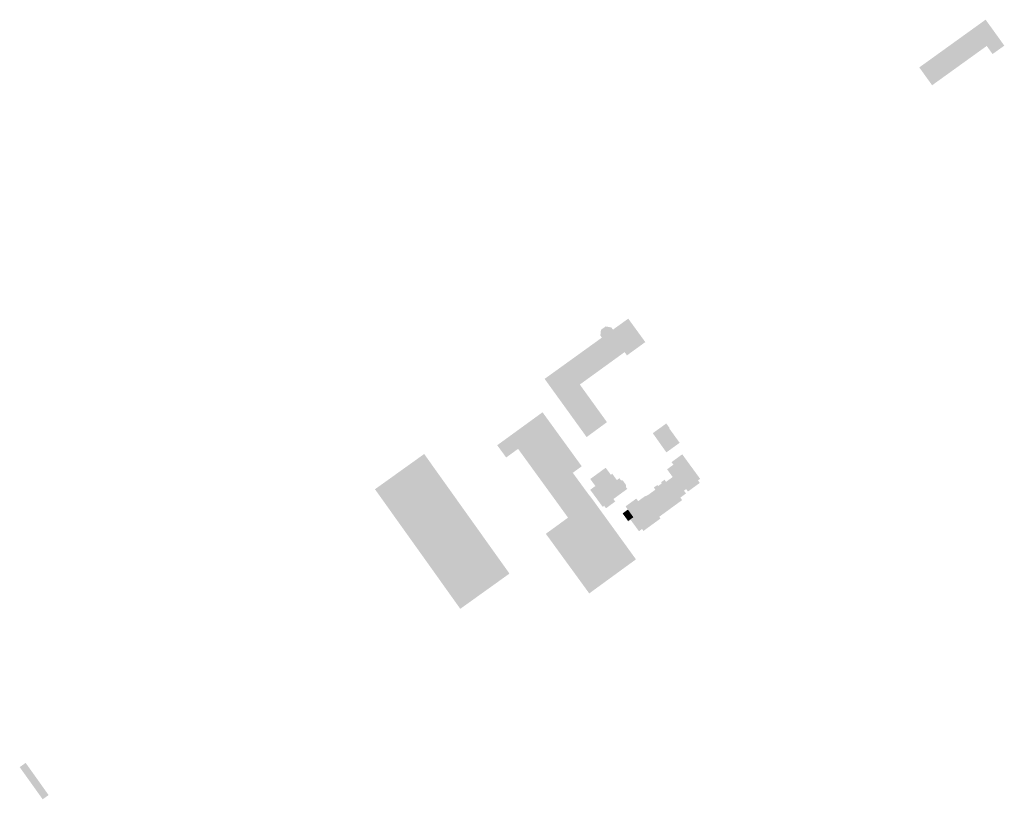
# Model space of a CAD drawing. Header units: inches. Extents: x 83302 to 84680, y 446320 to 447208.
# Tile 1 of 7: x 83302 to 83675, y 446602 to 446898. Entities that reach past the tile are written whole.
import ezdxf

# ---------------------------------------------------------------- set-up
doc = ezdxf.new("R2010")
doc.units = ezdxf.units.IN
doc.header["$MEASUREMENT"] = 0

msp = doc.modelspace()

# ---------------------------------------------------------------- hatches: boundary and pattern name
for points in [[(83670.32, 446894.96), (83675.28, 446888.06), (83670.83, 446884.86), (83668.61, 446887.94), (83663.74, 446894.71), (83668.18, 446897.91), (83670.32, 446894.96), (83670.32, 446894.96)], [(83659.79, 446891.87), (83664.66, 446885.1), (83660.47, 446882.08), (83655.59, 446888.85), (83659.79, 446891.87), (83659.79, 446891.87)], [(83663.74, 446894.71), (83668.61, 446887.94), (83664.66, 446885.1), (83659.79, 446891.87), (83663.74, 446894.71), (83663.74, 446894.71)], [(83655.59, 446888.85), (83660.47, 446882.08), (83656.27, 446879.06), (83651.4, 446885.83), (83655.59, 446888.85), (83655.59, 446888.85)], [(83651.4, 446885.83), (83656.27, 446879.06), (83652.08, 446876.04), (83647.21, 446882.81), (83651.4, 446885.83), (83651.4, 446885.83)], [(83647.21, 446882.81), (83652.08, 446876.04), (83647.88, 446873.02), (83643.01, 446879.79), (83647.21, 446882.81), (83647.21, 446882.81)], [(83532.54, 446784.44), (83539.02, 446775.54), (83532.06, 446770.5), (83531.16, 446771.74), (83525.23, 446767.44), (83519.67, 446775.17), (83522.54, 446777.24), (83521.96, 446778.05), (83522.18, 446780.19), (83523.98, 446781.49), (83526.15, 446781.07), (83526.74, 446780.26), (83532.54, 446784.44), (83532.54, 446784.44)], [(83525.23, 446767.44), (83514.16, 446759.43), (83516.86, 446755.69), (83509.13, 446750.04), (83500.8, 446761.58), (83519.67, 446775.17), (83525.23, 446767.44), (83525.23, 446767.44)], [(83516.86, 446755.69), (83524.46, 446745.15), (83516.74, 446739.49), (83509.13, 446750.04), (83516.86, 446755.69), (83516.86, 446755.69)], [(83500.07, 446741.68), (83490.73, 446735.02), (83486.21, 446731.73), (83482.81, 446736.4), (83496.63, 446746.44), (83500.07, 446741.68), (83500.07, 446741.68)], [(83496.63, 446746.44), (83500.01, 446748.9), (83505, 446742.03), (83501.6, 446739.57), (83500.07, 446741.68), (83496.63, 446746.44), (83496.63, 446746.44)], [(83503.2, 446737.36), (83493.88, 446730.68), (83490.73, 446735.02), (83500.07, 446741.68), (83501.6, 446739.57), (83503.2, 446737.36), (83503.2, 446737.36)], [(83505, 446742.03), (83509.58, 446735.72), (83506.17, 446733.26), (83506.04, 446733.43), (83503.2, 446737.36), (83501.6, 446739.57), (83505, 446742.03), (83505, 446742.03)], [(83548.63, 446742.05), (83543.64, 446738.44), (83541.86, 446740.96), (83546.98, 446744.65), (83548.21, 446742.96), (83548.05, 446742.85), (83548.63, 446742.05), (83548.63, 446742.05)], [(83550.24, 446739.83), (83545.22, 446736.21), (83543.64, 446738.44), (83548.63, 446742.05), (83550.24, 446739.83), (83550.24, 446739.83)], [(83552.05, 446737.31), (83547.02, 446733.68), (83545.22, 446736.21), (83550.24, 446739.83), (83552.05, 446737.31), (83552.05, 446737.31)], [(83506.04, 446733.43), (83496.73, 446726.75), (83493.88, 446730.68), (83503.2, 446737.36), (83506.04, 446733.43), (83506.04, 446733.43)], [(83509.58, 446735.72), (83514.89, 446728.41), (83511.49, 446725.93), (83508.89, 446729.51), (83506.17, 446733.26), (83509.58, 446735.72), (83509.58, 446735.72)], [(83455.09, 446733.07), (83487.46, 446687.67), (83483.43, 446684.79), (83468.79, 446674.3), (83436.47, 446719.59), (83436.4, 446719.68), (83455.09, 446733.07), (83455.09, 446733.07)], [(83508.89, 446729.51), (83499.58, 446722.83), (83496.73, 446726.75), (83506.04, 446733.43), (83506.17, 446733.26), (83508.89, 446729.51), (83508.89, 446729.51)], [(83548.97, 446729.98), (83553.04, 446732.95), (83559.83, 446723.63), (83559.01, 446723.03), (83559.69, 446722.09), (83555.21, 446718.82), (83554.53, 446719.76), (83553.69, 446719.15), (83553.52, 446719.03), (83549.57, 446724.44), (83549.41, 446724.33), (83547.28, 446727.25), (83549.68, 446729), (83548.97, 446729.98), (83548.97, 446729.98)], [(83511.88, 446725.39), (83502.57, 446718.71), (83499.58, 446722.83), (83508.89, 446729.51), (83511.49, 446725.93), (83511.88, 446725.39), (83511.88, 446725.39)], [(83532.17, 446719.82), (83526.91, 446715.97), (83527.59, 446715.03), (83524.1, 446712.47), (83523.41, 446713.41), (83522.85, 446713), (83518.11, 446719.48), (83520.07, 446720.91), (83518.13, 446723.58), (83523.98, 446727.85), (83525.93, 446725.19), (83526.46, 446725.58), (83528.22, 446723.17), (83529.2, 446723.89), (83529.73, 446723.15), (83530.44, 446723.05), (83531.75, 446721.25), (83531.63, 446720.55), (83532.17, 446719.82), (83532.17, 446719.82)], [(83514.69, 446721.55), (83505.37, 446714.86), (83502.57, 446718.71), (83511.88, 446725.39), (83514.69, 446721.55), (83514.69, 446721.55)], [(83553.69, 446719.15), (83554.46, 446718.08), (83552.32, 446716.52), (83553, 446715.58), (83547.54, 446711.6), (83546.86, 446712.54), (83544.71, 446710.98), (83539.99, 446717.46), (83542.83, 446719.53), (83542.25, 446720.33), (83543.56, 446721.29), (83543.85, 446720.88), (83545.29, 446721.93), (83545, 446722.33), (83546.32, 446723.3), (83546.9, 446722.5), (83549.41, 446724.33), (83549.57, 446724.44), (83553.52, 446719.03), (83553.69, 446719.15), (83553.69, 446719.15)], [(83514.69, 446721.55), (83517.52, 446717.67), (83517.55, 446717.69), (83519.46, 446715.16), (83523.64, 446709.4), (83514.5, 446702.73), (83509.89, 446709.06), (83509.69, 446708.91), (83505.37, 446714.86), (83514.69, 446721.55), (83514.69, 446721.55)], [(83538.9, 446716.67), (83543.63, 446710.19), (83544.79, 446708.59), (83538.32, 446703.87), (83537.78, 446704.6), (83536.61, 446703.75), (83533.45, 446708.08), (83532.53, 446707.41), (83532.41, 446707.57), (83532.49, 446707.63), (83534.49, 446709.08), (83532.4, 446711.97), (83531.51, 446713.18), (83535.59, 446716.14), (83536.3, 446715.17), (83538.71, 446716.92), (83538.9, 446716.67), (83538.9, 446716.67)], [(83547.54, 446711.6), (83544.31, 446709.25), (83543.63, 446710.19), (83538.9, 446716.67), (83538.71, 446716.92), (83539.99, 446717.46), (83544.71, 446710.98), (83546.86, 446712.54), (83547.54, 446711.6)], [(83532.4, 446711.97), (83534.49, 446709.08), (83532.49, 446707.63), (83530.4, 446710.51), (83532.4, 446711.97), (83532.4, 446711.97)], [(83514.5, 446702.73), (83523.25, 446690.71), (83526.36, 446686.44), (83517.86, 446680.24), (83517.74, 446680.15), (83501.26, 446702.78), (83502.45, 446703.64), (83509.69, 446708.91), (83509.89, 446709.06), (83514.5, 446702.73), (83514.5, 446702.73)], [(83523.64, 446709.4), (83532.37, 446697.36), (83523.25, 446690.71), (83514.5, 446702.73), (83523.64, 446709.4), (83523.64, 446709.4)], [(83535.47, 446693.08), (83526.36, 446686.44), (83523.25, 446690.71), (83532.37, 446697.36), (83533.92, 446695.21), (83535.3, 446693.32), (83535.47, 446693.08), (83535.47, 446693.08)], [(83303.81, 446615.83), (83312.53, 446603.62), (83310.27, 446602.01), (83301.55, 446614.21), (83303.81, 446615.83)]]:
    msp.add_hatch(color=256).paths.add_polyline_path(points, flags=0)

doc.saveas('drawing.dxf')
